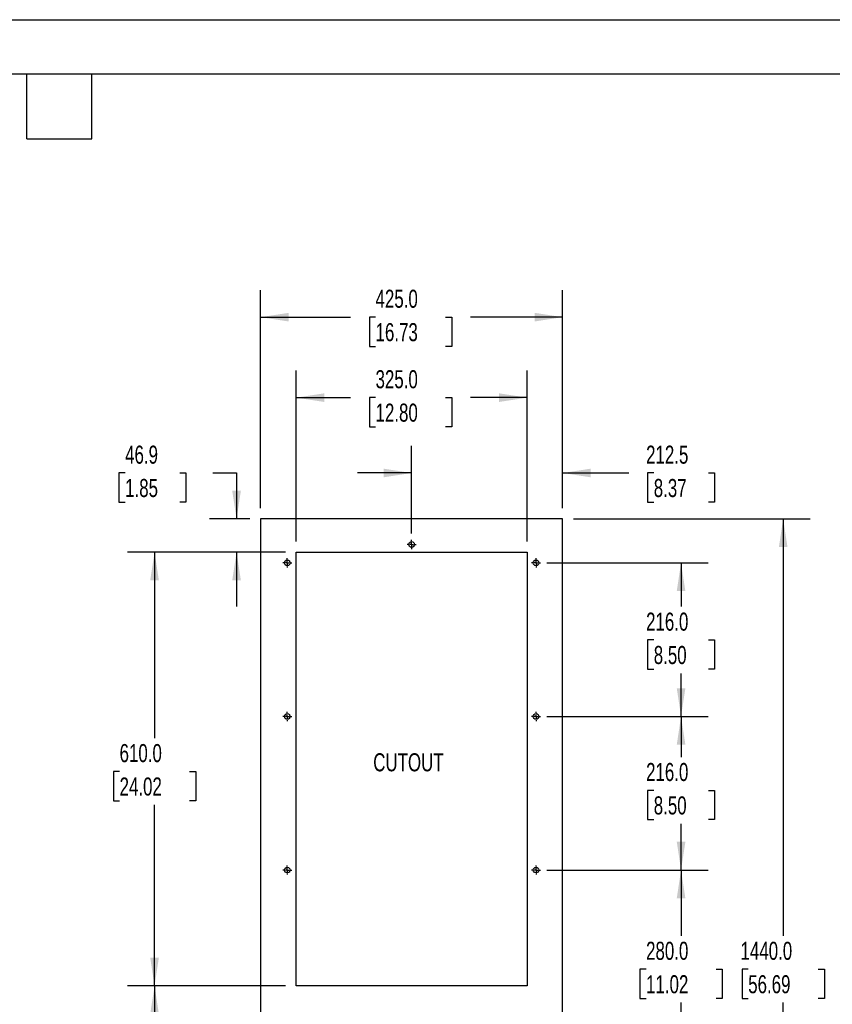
# Model space of a CAD drawing. Header units: millimetres. Extents: x 0 to 3353, y 0 to 2591.
# Tile 16 of 32: x 1621 to 2764, y 1206 to 2591. Entities that reach past the tile are written whole.
import ezdxf

# ---------------------------------------------------------------- set-up
doc = ezdxf.new("R2010")
doc.units = ezdxf.units.MM
doc.header["$LTSCALE"] = 12
doc.layers.add('DIMENSIONS', color=140, linetype='Continuous', lineweight=25)
doc.layers.add('TEXT', color=140, linetype='Continuous', lineweight=25)
doc.styles.add('SLDTEXTSTYLE0', font='TXT', dxfattribs={"width": 0.7})
doc.dimstyles.new('SLDDIMSTYLE0', dxfattribs={"dimtxt": 25.896094, "dimasz": 39.624, "dimexe": 0, "dimexo": 0.0625, "dimgap": 6.474023, "dimtad": 0, "dimtih": 1, "dimtoh": 1, "dimdec": 1, "dimrnd": 1e-09, "dimzin": 12, "dimdsep": 46, "dimtxsty": 'SLDTEXTSTYLE0', "dimsah": 1, "dimcen": 0.09, "dimadec": 0, "dimazin": 3, "dimtfac": 1, "dimtdec": 1, "dimtmove": 0, "dimatfit": 0, "dimfxl": 0, "dimfrac": 2, "dimtolj": 1, "dimtzin": 12, "dimarcsym": 0})
doc.dimstyles.new('SLDDIMSTYLE1', dxfattribs={"dimtxt": 25.896094, "dimasz": 39.624, "dimexe": 0, "dimexo": 0.0625, "dimgap": 6.474023, "dimtad": 0, "dimtih": 1, "dimtoh": 1, "dimdec": 1, "dimrnd": 1e-09, "dimzin": 4, "dimdsep": 46, "dimtxsty": 'SLDTEXTSTYLE0', "dimsah": 1, "dimcen": 0.09, "dimadec": 0, "dimazin": 1, "dimtfac": 1, "dimtdec": 1, "dimtofl": 0, "dimtmove": 0, "dimatfit": 3, "dimfxl": 0, "dimfrac": 2, "dimtolj": 1, "dimtzin": 12, "dimarcsym": 0})

# ---------------------------------------------------------------- blocks, each defined once
blk = doc.blocks.new('SW_CENTERMARKSYMBOL_1')
at = {"color": 7}
for p, q in [((-60, 0), (-78, 0)), ((0, 0), (-30, 0)), ((0, 60), (0, 78)), ((0, 0), (0, 30)), ((0, 0), (0, -30)), ((0, 0), (30, 0)), ((60, 0), (78, 0)), ((0, -60), (0, -78))]:
    blk.add_line(p, q, dxfattribs=at)
blk = doc.blocks.new('SW_CENTERMARKSYMBOL_0')
at = {"color": 7}
for p, q in [((-60, 0), (-78, 0)), ((0, 0), (-30, 0)), ((0, 60), (0, 78)), ((0, 0), (0, 30)), ((0, 0), (0, -30)), ((0, 0), (30, 0)), ((60, 0), (78, 0)), ((0, -60), (0, -78))]:
    blk.add_line(p, q, dxfattribs=at)
blk = doc.blocks.new('SW_CENTERMARKSYMBOL_6')
at = {"color": 7}
for p, q in [((-60, 0), (-78, 0)), ((0, 0), (-30, 0)), ((0, 60), (0, 78)), ((0, 0), (0, 30)), ((0, 0), (0, -30)), ((0, 0), (30, 0)), ((60, 0), (78, 0)), ((0, -60), (0, -78))]:
    blk.add_line(p, q, dxfattribs=at)
blk = doc.blocks.new('SW_CENTERMARKSYMBOL_2')
at = {"color": 7}
for p, q in [((-60, 0), (-78, 0)), ((0, 0), (-30, 0)), ((0, 60), (0, 78)), ((0, 0), (0, 30)), ((0, 0), (0, -30)), ((0, 0), (30, 0)), ((60, 0), (78, 0)), ((0, -60), (0, -78))]:
    blk.add_line(p, q, dxfattribs=at)
blk = doc.blocks.new('SW_CENTERMARKSYMBOL_3')
at = {"color": 7}
for p, q in [((-60, 0), (-78, 0)), ((0, 0), (-30, 0)), ((0, 60), (0, 78)), ((0, 0), (0, 30)), ((0, 0), (0, -30)), ((0, 0), (30, 0)), ((60, 0), (78, 0)), ((0, -60), (0, -78))]:
    blk.add_line(p, q, dxfattribs=at)
blk = doc.blocks.new('SW_CENTERMARKSYMBOL_4')
at = {"color": 7}
for p, q in [((-60, 0), (-78, 0)), ((0, 0), (-30, 0)), ((0, 60), (0, 78)), ((0, 0), (0, 30)), ((0, 0), (0, -30)), ((0, 0), (30, 0)), ((60, 0), (78, 0)), ((0, -60), (0, -78))]:
    blk.add_line(p, q, dxfattribs=at)
blk = doc.blocks.new('SW_CENTERMARKSYMBOL_5')
at = {"color": 7}
for p, q in [((-60, 0), (-78, 0)), ((0, 0), (-30, 0)), ((0, 60), (0, 78)), ((0, 0), (0, 30)), ((0, 0), (0, -30)), ((0, 0), (30, 0)), ((60, 0), (78, 0)), ((0, -60), (0, -78))]:
    blk.add_line(p, q, dxfattribs=at)
blk = doc.blocks.new('_D_4')
at = {"layer": 'DIMENSIONS'}
for p, q in [((2362.6, 1394.7), (2589.5, 1394.7)), ((2551.4, 1394.7), (2551.4, 1302.2)), ((2502.2, 1255.2), (2493.5, 1255.2)), ((2493.5, 1255.2), (2493.5, 1214.1)), ((2600.7, 1255.2), (2609.4, 1255.2)), ((2609.4, 1255.2), (2609.4, 1214.1)), ((2493.5, 1214.1), (2502.2, 1214.1)), ((2551.4, 1114.7), (2551.4, 1208.3)), ((2609.4, 1214.1), (2600.7, 1214.1)), ((2362.6, 1114.7), (2589.5, 1114.7))]:
    blk.add_line(p, q, dxfattribs=at)
for points in [[(2551.4, 1394.7), (2545.4, 1355.1), (2557.5, 1355.1)], [(2551.4, 1114.7), (2557.5, 1154.4), (2545.4, 1154.4)]]:
    blk.add_solid(points, dxfattribs=at)
at = {"layer": 'DIMENSIONS', "char_height": 25.4, "attachment_point": 1, "style": 'SLDTEXTSTYLE0'}
for s, insert in [('280.0', (2502.2, 1293.8)), ('11.02', (2502.2, 1246.8))]:
    blk.add_mtext(s, dxfattribs=dict(at, insert=insert))
blk = doc.blocks.new('_D_5')
at = {"layer": 'DIMENSIONS'}
for p, q in [((2362.6, 1610.7), (2589.5, 1610.7)), ((2551.4, 1610.7), (2551.4, 1553.7)), ((2513, 1506.7), (2504.3, 1506.7)), ((2504.3, 1506.7), (2504.3, 1465.6)), ((2589.9, 1506.7), (2598.6, 1506.7)), ((2598.6, 1506.7), (2598.6, 1465.6)), ((2504.3, 1465.6), (2513, 1465.6)), ((2551.4, 1394.7), (2551.4, 1459.8)), ((2598.6, 1465.6), (2589.9, 1465.6)), ((2362.6, 1394.7), (2589.5, 1394.7))]:
    blk.add_line(p, q, dxfattribs=at)
for points in [[(2551.4, 1610.7), (2545.4, 1571.1), (2557.5, 1571.1)], [(2551.4, 1394.7), (2557.5, 1434.4), (2545.4, 1434.4)]]:
    blk.add_solid(points, dxfattribs=at)
at = {"layer": 'DIMENSIONS', "char_height": 25.4, "attachment_point": 1, "style": 'SLDTEXTSTYLE0'}
for s, insert in [('216.0', (2502.2, 1545.3)), ('8.50', (2513, 1498.3))]:
    blk.add_mtext(s, dxfattribs=dict(at, insert=insert))
blk = doc.blocks.new('_D_6')
at = {"layer": 'DIMENSIONS'}
for p, q in [((2362.6, 1826.7), (2589.5, 1826.7)), ((2551.4, 1826.7), (2551.4, 1765.3)), ((2513, 1718.3), (2504.3, 1718.3)), ((2504.3, 1718.3), (2504.3, 1677.1)), ((2589.9, 1718.3), (2598.6, 1718.3)), ((2598.6, 1718.3), (2598.6, 1677.1)), ((2504.3, 1677.1), (2513, 1677.1)), ((2598.6, 1677.1), (2589.9, 1677.1)), ((2551.4, 1610.7), (2551.4, 1671.3)), ((2362.6, 1610.7), (2589.5, 1610.7))]:
    blk.add_line(p, q, dxfattribs=at)
for points in [[(2551.4, 1826.7), (2545.4, 1787.1), (2557.5, 1787.1)], [(2551.4, 1610.7), (2557.5, 1650.4), (2545.4, 1650.4)]]:
    blk.add_solid(points, dxfattribs=at)
at = {"layer": 'DIMENSIONS', "char_height": 25.4, "attachment_point": 1, "style": 'SLDTEXTSTYLE0'}
for s, insert in [('216.0', (2502.2, 1756.8)), ('8.50', (2513, 1709.9))]:
    blk.add_mtext(s, dxfattribs=dict(at, insert=insert))
blk = doc.blocks.new('_D_7')
at = {"layer": 'DIMENSIONS'}
for p, q in [((2009.8, 1857), (2009.8, 2097.3)), ((2334.8, 1857), (2334.8, 2097.3)), ((2009.8, 2059.2), (2086.4, 2059.2)), ((2121.5, 2059.2), (2112.8, 2059.2)), ((2112.8, 2059.2), (2112.8, 2018.1)), ((2220, 2059.2), (2228.7, 2059.2)), ((2228.7, 2059.2), (2228.7, 2018.1)), ((2334.8, 2059.2), (2255.1, 2059.2)), ((2112.8, 2018.1), (2121.5, 2018.1)), ((2228.7, 2018.1), (2220, 2018.1))]:
    blk.add_line(p, q, dxfattribs=at)
for points in [[(2009.8, 2059.2), (2049.4, 2053.1), (2049.4, 2065.3)], [(2334.8, 2059.2), (2295.2, 2065.3), (2295.2, 2053.1)]]:
    blk.add_solid(points, dxfattribs=at)
at = {"layer": 'DIMENSIONS', "char_height": 25.4, "attachment_point": 1, "style": 'SLDTEXTSTYLE0'}
for s, insert in [('325.0', (2121.5, 2097.8)), ('12.80', (2121.5, 2050.8))]:
    blk.add_mtext(s, dxfattribs=dict(at, insert=insert))
blk = doc.blocks.new('_D_8')
at = {"layer": 'DIMENSIONS'}
for p, q in [((1959.8, 1903.9), (1959.8, 2210.5)), ((2384.8, 1903.9), (2384.8, 2210.5)), ((1959.8, 2172.4), (2086.4, 2172.4)), ((2121.5, 2172.4), (2112.8, 2172.4)), ((2112.8, 2172.4), (2112.8, 2131.3)), ((2220, 2172.4), (2228.7, 2172.4)), ((2228.7, 2172.4), (2228.7, 2131.3)), ((2384.8, 2172.4), (2255.1, 2172.4)), ((2112.8, 2131.3), (2121.5, 2131.3)), ((2228.7, 2131.3), (2220, 2131.3))]:
    blk.add_line(p, q, dxfattribs=at)
for points in [[(1959.8, 2172.4), (1999.4, 2166.3), (1999.4, 2178.5)], [(2384.8, 2172.4), (2345.2, 2178.5), (2345.2, 2166.3)]]:
    blk.add_solid(points, dxfattribs=at)
at = {"layer": 'DIMENSIONS', "char_height": 25.4, "attachment_point": 1, "style": 'SLDTEXTSTYLE0'}
for s, insert in [('425.0', (2121.5, 2211)), ('16.73', (2121.5, 2164))]:
    blk.add_mtext(s, dxfattribs=dict(at, insert=insert))
blk = doc.blocks.new('_D_9')
at = {"layer": 'DIMENSIONS'}
for p, q in [((2172.3, 1868), (2172.3, 1991.3)), ((2384.8, 1903.9), (2384.8, 1991.3)), ((2172.3, 1953.2), (2096.1, 1953.2)), ((2384.8, 1953.2), (2477.9, 1953.2)), ((2513, 1953.2), (2504.3, 1953.2)), ((2504.3, 1953.2), (2504.3, 1912)), ((2589.9, 1953.2), (2598.6, 1953.2)), ((2598.6, 1953.2), (2598.6, 1912)), ((2504.3, 1912), (2513, 1912)), ((2598.6, 1912), (2589.9, 1912))]:
    blk.add_line(p, q, dxfattribs=at)
for points in [[(2172.3, 1953.2), (2132.7, 1959.3), (2132.7, 1947.1)], [(2384.8, 1953.2), (2424.4, 1947.1), (2424.4, 1959.3)]]:
    blk.add_solid(points, dxfattribs=at)
at = {"layer": 'DIMENSIONS', "char_height": 25.4, "attachment_point": 1, "style": 'SLDTEXTSTYLE0'}
for s, insert in [('212.5', (2502.2, 1991.7)), ('8.37', (2513, 1944.8))]:
    blk.add_mtext(s, dxfattribs=dict(at, insert=insert))
blk = doc.blocks.new('_D_10')
at = {"layer": 'DIMENSIONS'}
for p, q in [((2400.1, 1888.6), (2733.2, 1888.6)), ((2695.1, 1888.6), (2695.1, 1302.2)), ((2645.9, 1255.2), (2637.2, 1255.2)), ((2637.2, 1255.2), (2637.2, 1214.1)), ((2744.4, 1255.2), (2753.1, 1255.2)), ((2753.1, 1255.2), (2753.1, 1214.1)), ((2637.2, 1214.1), (2645.9, 1214.1)), ((2695.1, 448.6), (2695.1, 1208.3)), ((2753.1, 1214.1), (2744.4, 1214.1)), ((2400.1, 448.6), (2733.2, 448.6))]:
    blk.add_line(p, q, dxfattribs=at)
for points in [[(2695.1, 1888.6), (2689.1, 1849), (2701.2, 1849)], [(2695.1, 448.6), (2701.2, 488.3), (2689.1, 488.3)]]:
    blk.add_solid(points, dxfattribs=at)
at = {"layer": 'DIMENSIONS', "char_height": 25.4, "attachment_point": 1, "style": 'SLDTEXTSTYLE0'}
for s, insert in [('1440.0', (2635.1, 1293.8)), ('56.69', (2645.9, 1246.8))]:
    blk.add_mtext(s, dxfattribs=dict(at, insert=insert))
blk = doc.blocks.new('_D_15')
at = {"layer": 'DIMENSIONS'}
for p, q in [((1994.6, 1231.7), (1772.4, 1231.7)), ((1810.5, 1231.7), (1810.5, 1147.7)), ((1761.3, 1100.7), (1752.6, 1100.7)), ((1752.6, 1100.7), (1752.6, 1059.6)), ((1859.7, 1100.7), (1868.4, 1100.7)), ((1868.4, 1100.7), (1868.4, 1059.6)), ((1752.6, 1059.6), (1761.3, 1059.6)), ((1810.5, 966.7), (1810.5, 1053.8)), ((1868.4, 1059.6), (1859.7, 1059.6)), ((2002.1, 966.7), (1772.4, 966.7))]:
    blk.add_line(p, q, dxfattribs=at)
for points in [[(1810.5, 1231.7), (1804.4, 1192.1), (1816.6, 1192.1)], [(1810.5, 966.7), (1816.6, 1006.4), (1804.4, 1006.4)]]:
    blk.add_solid(points, dxfattribs=at)
at = {"layer": 'DIMENSIONS', "char_height": 25.4, "attachment_point": 1, "style": 'SLDTEXTSTYLE0'}
for s, insert in [('265.0', (1761.3, 1139.3)), ('10.43', (1761.3, 1092.3))]:
    blk.add_mtext(s, dxfattribs=dict(at, insert=insert))
blk = doc.blocks.new('_D_16')
at = {"layer": 'DIMENSIONS'}
for p, q in [((1994.6, 1841.7), (1772.4, 1841.7)), ((1810.5, 1841.7), (1810.5, 1580.3)), ((1761.3, 1533.3), (1752.6, 1533.3)), ((1752.6, 1533.3), (1752.6, 1492.2)), ((1859.7, 1533.3), (1868.4, 1533.3)), ((1868.4, 1533.3), (1868.4, 1492.2)), ((1752.6, 1492.2), (1761.3, 1492.2)), ((1810.5, 1231.7), (1810.5, 1486.4)), ((1868.4, 1492.2), (1859.7, 1492.2)), ((1994.6, 1231.7), (1772.4, 1231.7))]:
    blk.add_line(p, q, dxfattribs=at)
for points in [[(1810.5, 1841.7), (1804.4, 1802.1), (1816.6, 1802.1)], [(1810.5, 1231.7), (1816.6, 1271.4), (1804.4, 1271.4)]]:
    blk.add_solid(points, dxfattribs=at)
at = {"layer": 'DIMENSIONS', "char_height": 25.4, "attachment_point": 1, "style": 'SLDTEXTSTYLE0'}
for s, insert in [('610.0', (1761.3, 1571.9)), ('24.02', (1761.3, 1524.9))]:
    blk.add_mtext(s, dxfattribs=dict(at, insert=insert))
blk = doc.blocks.new('_D_17')
at = {"layer": 'DIMENSIONS'}
for p, q in [((1769.1, 1953.2), (1760.4, 1953.2)), ((1760.4, 1953.2), (1760.4, 1912)), ((1846, 1953.2), (1854.7, 1953.2)), ((1854.7, 1953.2), (1854.7, 1912)), ((1892.7, 1953.2), (1925.9, 1953.2)), ((1925.9, 1953.2), (1925.9, 1888.6)), ((1760.4, 1912), (1769.1, 1912)), ((1854.7, 1912), (1846, 1912)), ((1944.6, 1888.6), (1887.8, 1888.6)), ((1994.6, 1841.7), (1887.8, 1841.7)), ((1925.9, 1841.7), (1925.9, 1765.5))]:
    blk.add_line(p, q, dxfattribs=at)
for points in [[(1925.9, 1888.6), (1932, 1928.3), (1919.8, 1928.3)], [(1925.9, 1841.7), (1919.8, 1802.1), (1932, 1802.1)]]:
    blk.add_solid(points, dxfattribs=at)
at = {"layer": 'DIMENSIONS', "char_height": 25.4, "attachment_point": 1, "style": 'SLDTEXTSTYLE0'}
for s, insert in [('46.9', (1769.1, 1991.7)), ('1.85', (1769.1, 1944.8))]:
    blk.add_mtext(s, dxfattribs=dict(at, insert=insert))

msp = doc.modelspace()

# ---------------------------------------------------------------- linework, layer by layer
at = {"color": 7, "linetype": 'Continuous'}
msp.add_line((0.03, 2590.83), (3352.83, 2590.83), dxfattribs=at)
at = {"color": 7, "linetype": 'Continuous', "lineweight": 25}
for p, q in [((2384.82, 1888.63), (1959.82, 1888.63)), ((1959.82, 1888.63), (1959.82, 448.63)), ((2384.82, 448.63), (2384.82, 1888.63)), ((2009.82, 1841.74), (2334.82, 1841.74)), ((2009.82, 1231.74), (2009.82, 1841.74)), ((2334.82, 1841.74), (2334.82, 1231.74)), ((2334.82, 1231.74), (2009.82, 1231.74))]:
    msp.add_line(p, q, dxfattribs=at)
for centre in [(2172.32, 1852.74), (1997.32, 1826.74), (2347.32, 1826.74), (1997.32, 1610.74), (2347.32, 1610.74), (1997.32, 1394.74), (2347.32, 1394.74)]:
    msp.add_circle(centre, 4, dxfattribs=at)
at = {"layer": 'TEXT'}
for p, q in [((76.2, 2514.6), (3276.6, 2514.6)), ((1630.68, 2423.16), (1630.68, 2514.6)), ((1722.12, 2423.16), (1722.12, 2514.6)), ((1630.68, 2423.16), (1722.12, 2423.16))]:
    msp.add_line(p, q, dxfattribs=at)

# ---------------------------------------------------------------- block references
at = {"color": 7, "linetype": 'Continuous', "xscale": 0.08333333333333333, "yscale": 0.08333333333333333, "zscale": 0.08333333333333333, "rotation": 270}
for name, p in [('SW_CENTERMARKSYMBOL_1', (2172.32, 1852.74)), ('SW_CENTERMARKSYMBOL_0', (1997.32, 1826.74)), ('SW_CENTERMARKSYMBOL_2', (2347.32, 1826.74)), ('SW_CENTERMARKSYMBOL_4', (1997.32, 1610.74)), ('SW_CENTERMARKSYMBOL_3', (2347.32, 1610.74)), ('SW_CENTERMARKSYMBOL_5', (1997.32, 1394.74)), ('SW_CENTERMARKSYMBOL_6', (2347.32, 1394.74))]:
    msp.add_blockref(name, p, dxfattribs=at)

# ---------------------------------------------------------------- texts
at = {"layer": 'DIMENSIONS', "insert": (2167.77, 1558.96), "char_height": 25.4, "attachment_point": 2, "style": 'SLDTEXTSTYLE0'}
msp.add_mtext('CUTOUT', dxfattribs=at)

# ---------------------------------------------------------------- dimensions: what is measured, and where the dimension line sits
at = {"layer": 'DIMENSIONS'}
for base, p1, p2, dimstyle, picture, middle in [((1959.82, 2172.43), (2384.82, 1888.63), (1959.82, 1888.63), 'SLDDIMSTYLE1', '_D_8', (2170.74, 2172.43)), ((2334.82, 2059.22), (2009.82, 1841.74), (2334.82, 1841.74), 'SLDDIMSTYLE1', '_D_7', (2170.74, 2059.22)), ((2384.82, 1953.2), (2172.32, 1852.74), (2384.82, 1888.63), 'SLDDIMSTYLE0', '_D_9', (2551.45, 1953.2))]:
    dim = msp.add_linear_dim(base=base, p1=p1, p2=p2, dimstyle=dimstyle, dxfattribs=at)
    dim.commit()
    dim.dimension.update_dxf_attribs({"geometry": picture, "text_midpoint": middle, "dimtype": 160})
for base, p1, p2, dimstyle, picture, middle in [((1925.91, 1888.63), (2009.82, 1841.74), (1959.82, 1888.63), 'SLDDIMSTYLE0', '_D_17', (1925.91, 1953.2)), ((2695.15, 1888.63), (2384.82, 448.63), (2384.82, 1888.63), 'SLDDIMSTYLE1', '_D_10', (2695.15, 1255.23)), ((1810.5, 1841.74), (2009.82, 1231.74), (2009.82, 1841.74), 'SLDDIMSTYLE1', '_D_16', (1810.5, 1533.32)), ((2551.45, 1826.74), (2347.32, 1610.74), (2347.32, 1826.74), 'SLDDIMSTYLE1', '_D_6', (2551.45, 1718.3)), ((2551.45, 1610.74), (2347.32, 1394.74), (2347.32, 1610.74), 'SLDDIMSTYLE1', '_D_5', (2551.45, 1506.72)), ((2551.45, 1394.74), (2347.32, 1114.74), (2347.32, 1394.74), 'SLDDIMSTYLE1', '_D_4', (2551.45, 1255.23)), ((1810.5, 1231.74), (2017.32, 966.74), (2009.82, 1231.74), 'SLDDIMSTYLE1', '_D_15', (1810.5, 1100.74))]:
    dim = msp.add_linear_dim(base=base, p1=p1, p2=p2, angle=90, dimstyle=dimstyle, dxfattribs=at)
    dim.commit()
    dim.dimension.update_dxf_attribs({"geometry": picture, "text_midpoint": middle, "dimtype": 160})

doc.saveas('drawing.dxf')
